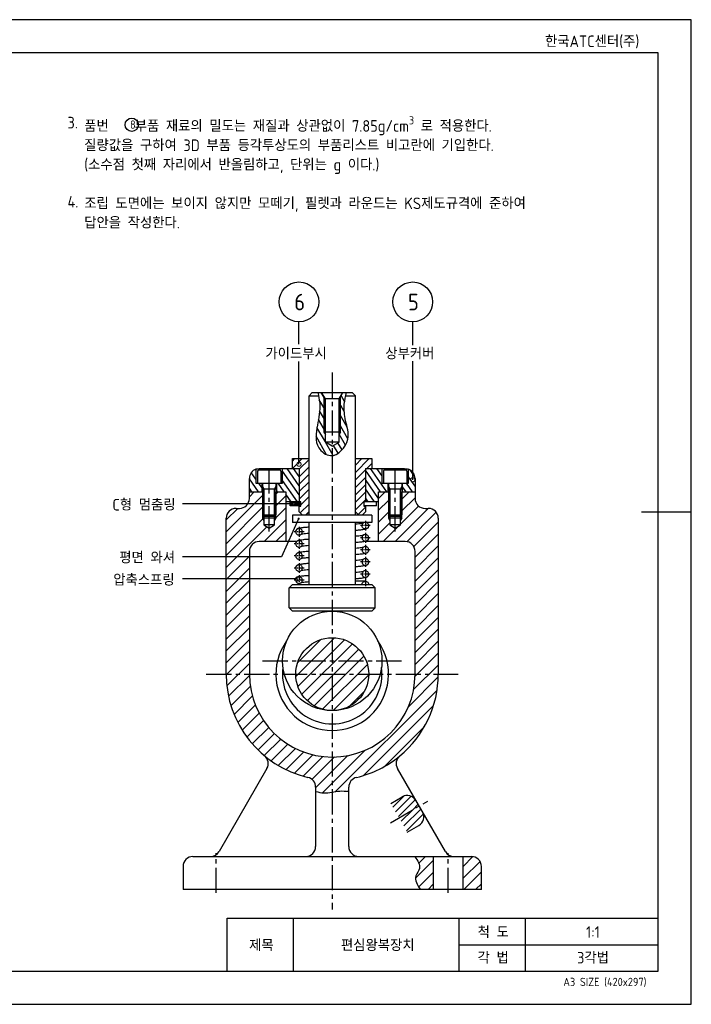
# Model space of a CAD drawing. Header units: millimetres. Extents: x 0 to 420, y 0 to 297.
# Tile 7 of 7: x 217 to 420, y 0 to 297. Entities that reach past the tile are written whole.
import ezdxf
from ezdxf.enums import TextEntityAlignment as Align

# ---------------------------------------------------------------- set-up
doc = ezdxf.new("R2010")
doc.units = ezdxf.units.MM
doc.header["$LTSCALE"] = 0.4
doc.linetypes.add('CENTER2', pattern=[28.575, 19.05, -3.175, 3.175, -3.175])
for name, color, linetype in [('가는선', 1, 'Continuous'), ('문자', 2, 'Continuous'), ('외형선', 3, 'Continuous'), ('윤곽선', 5, 'Continuous'), ('중심선', 1, 'CENTER2')]:
    doc.layers.add(name, color=color, linetype=linetype)
doc.styles.get("Standard").update_dxf_attribs({"font": 'isocp.shx', "bigfont": 'whgtxt.shx'})
doc.dimstyles.new('ISO-25', dxfattribs={"dimtxt": 2.5, "dimasz": 2.5, "dimexe": 1.25, "dimexo": 0.625, "dimtad": 1, "dimdec": 4, "dimtxsty": 'Standard', "dimcen": 2.5, "dimadec": 4, "dimazin": 2, "dimtfac": 1, "dimtdec": 4, "dimtmove": 0, "dimatfit": 3, "dimfxl": 0, "dimarcsym": 0})
pattern_1 = [(45, (0, -7.826), (-1.796051, 1.796051), [])]
pattern_2 = [(125, (0, -7.826), (-1.300404, -0.9105526), [])]

# ---------------------------------------------------------------- blocks, each defined once
blk = doc.blocks.new('_DotSmall')
at = {"color": 0, "linetype": 'ByBlock', "const_width": 0.5}
blk.add_lwpolyline([(-0.0625, 0, 1), (0.0625, 0, 1)], format="xyb", close=True, dxfattribs=at)
blk = doc.blocks.new('*U4')
at = {"layer": '가는선'}
h = blk.add_hatch(dxfattribs=at)
h.set_pattern_fill('ANSI31', color=256, scale=0.5, angle=75)
h.set_pattern_definition([(120, (193.9205, -7.826), (-1.374815, -0.79375), [])])
edge = h.paths.add_edge_path()
edge.add_spline(control_points=[(307.52, 183.59), (307.69, 182.78), (308.19, 179.83), (307.14, 174.72), (306.13, 168.32), (312.08, 163.84), (317.63, 170.04), (315.57, 175.78), (315.08, 180.23), (315.56, 182.72), (315.75, 183.59)], knot_values=[1.011728, 1.011728, 1.011728, 1.011728, 3.465906, 9.989186, 16.802735, 21.048379, 28.222935, 33.862955, 38.823376, 41.471101, 41.471101, 41.471101, 41.471101], degree=3, periodic=0)
edge.add_spline(control_points=[(315.75, 183.59), (315.82, 183.92), (315.9, 184.25), (315.98, 184.59)], knot_values=[41.471101, 41.471101, 41.471101, 41.471101, 42.491652, 42.491652, 42.491652, 42.491652], degree=3, periodic=0)
edge.add_line((315.98, 184.59), (314.88, 184.59))
edge.add_line((314.88, 184.59), (314.16, 183.34))
edge.add_line((314.16, 183.34), (314.16, 172.59))
edge.add_line((314.16, 172.59), (313.73, 171.84))
edge.add_line((313.73, 171.84), (313.73, 169.59))
edge.add_line((313.73, 169.59), (311.66, 168.35))
edge.add_line((311.66, 168.35), (309.59, 169.59))
edge.add_line((309.59, 169.59), (309.59, 171.84))
edge.add_line((309.59, 171.84), (309.16, 172.59))
edge.add_line((309.16, 172.59), (309.16, 183.34))
edge.add_line((309.16, 183.34), (308.44, 184.59))
edge.add_line((308.44, 184.59), (307.31, 184.59))
edge.add_spline(control_points=[(307.31, 184.59), (307.38, 184.25), (307.46, 183.92), (307.52, 183.59)], knot_values=[0, 0, 0, 0, 1.011728, 1.011728, 1.011728, 1.011728], degree=3, periodic=0)
h.paths.add_polyline_path([(314.16, 172.59), (313.73, 172.59), (313.73, 171.84)], flags=17)
h.paths.add_polyline_path([(314.16, 183.34), (313.73, 182.59), (313.73, 172.59), (314.16, 172.59)], flags=17)
h.paths.add_polyline_path([(309.59, 182.59), (309.16, 183.34), (309.16, 172.59), (309.59, 172.59)], flags=17)
h.paths.add_polyline_path([(309.59, 172.59), (309.16, 172.59), (309.59, 171.84)], flags=17)
h = blk.add_hatch(dxfattribs=at)
h.set_pattern_fill('ANSI31', color=256, scale=0.5)
h.set_pattern_definition([(45, (0, -7.826), (-1.122532, 1.122532), [])])
h.paths.add_polyline_path([(304.66, 164.59), (299.66, 164.59), (299.66, 161.59), (301.66, 161.59), (301.66, 151.59), (302.16, 151.59), (302.16, 150.24), (301.66, 150.24), (301.66, 148.59), (302.66, 147.59), (303.66, 147.59), (304.66, 148.59)])
h.paths.add_polyline_path([(321.66, 161.59), (323.66, 161.59), (323.66, 164.59), (318.66, 164.59), (318.66, 148.59), (319.66, 147.59), (320.66, 147.59), (321.66, 148.59), (321.66, 150.24), (321.16, 150.24), (321.16, 151.59), (321.66, 151.59)])
h = blk.add_hatch(dxfattribs=at)
h.set_pattern_fill('ANSI31', color=256, scale=0.5, angle=80)
h.set_pattern_definition(pattern_2)
h.paths.add_polyline_path([(301.66, 161.59), (296.66, 161.59), (296.66, 157.19), (294.91, 157.19), (294.91, 154.59), (297.66, 154.59), (297.66, 151.59), (298.66, 151.59), (301.66, 151.59)])
edge = h.paths.add_edge_path()
edge.add_line((290.41, 157.19), (288.66, 157.19))
edge.add_line((288.66, 157.19), (288.66, 161.42))
edge.add_arc((289.66, 158.59), 3, 109.4712, 180)
edge.add_line((286.66, 158.59), (286.66, 154.59))
edge.add_line((286.66, 154.59), (290.41, 154.59))
edge.add_line((290.41, 154.59), (290.41, 157.19))
h = blk.add_hatch(dxfattribs=at)
h.set_pattern_fill('ANSI31', color=256, scale=0.5, angle=80)
h.set_pattern_definition(pattern_2)
h.paths.add_polyline_path([(328.41, 157.19), (326.66, 157.19), (326.66, 161.59), (321.66, 161.59), (321.66, 151.59), (324.66, 151.59), (325.66, 151.59), (325.66, 154.59), (328.41, 154.59)])
edge = h.paths.add_edge_path()
edge.add_spline(control_points=[(334.66, 161.42), (334.66, 161.42), (334.66, 161.42), (334.63, 161.42), (334.5, 161.47), (334.09, 161.55), (333.81, 161.59), (333.48, 161.59)], knot_values=[-1.155766, -1.155766, -1.155766, -1.155766, -1.138899, -1.138899, -0.985241, -0.985241, -0.832048, -0.832048, -0.832048, -0.832048], degree=3, periodic=0)
edge.add_line((334.66, 161.42), (334.66, 157.19))
edge.add_line((334.66, 157.19), (332.91, 157.19))
edge.add_line((332.91, 157.19), (332.91, 154.59))
edge.add_line((332.91, 154.59), (336.66, 154.59))
edge.add_line((336.66, 154.59), (336.66, 158.59))
edge.add_arc((333.66, 158.59), 3, 360, 430.5236)
h = blk.add_hatch(dxfattribs=at)
h.set_pattern_fill('ANSI31', color=256, scale=0.8)
h.set_pattern_definition(pattern_1)
edge = h.paths.add_edge_path()
edge.add_spline(control_points=[(306.66, 64.16), (307.5, 64.02), (309.96, 63.44), (313.25, 64.55), (315.75, 64.31), (316.66, 64.16)], knot_values=[5.769334, 5.769334, 5.769334, 5.769334, 8.28037, 13.041276, 15.803984, 15.803984, 15.803984, 15.803984], degree=3, periodic=0)
edge.add_line((316.66, 64.16), (316.66, 65.51))
edge.add_arc((319.66, 65.51), 3, 103.213, 180, ccw=False)
edge.add_arc((311.66, 99.59), 32, 283.213, 309.5568)
edge.add_arc((311.66, 99.59), 32, 309.5568, 360)
edge.add_line((343.66, 99.59), (343.66, 146.59))
edge.add_arc((340.66, 146.59), 3, 0, 90)
edge.add_line((340.66, 149.59), (339.66, 149.59))
edge.add_arc((339.66, 152.59), 3, 180, 270, ccw=False)
edge.add_line((336.66, 152.59), (336.66, 154.59))
edge.add_line((336.66, 154.59), (332.66, 154.59))
edge.add_line((332.66, 154.59), (332.66, 147.62))
edge.add_line((332.66, 147.62), (332.66, 146.59))
edge.add_line((332.66, 146.59), (332.28, 145.93))
edge.add_line((332.28, 145.93), (332.28, 144.59))
edge.add_line((332.28, 144.59), (330.66, 143.65))
edge.add_line((330.66, 143.65), (329.04, 144.59))
edge.add_line((329.04, 144.59), (329.04, 145.93))
edge.add_line((329.04, 145.93), (328.66, 146.59))
edge.add_line((328.66, 146.59), (328.66, 154.59))
edge.add_line((328.66, 154.59), (325.66, 154.59))
edge.add_line((325.66, 154.59), (325.66, 139.59))
edge.add_line((325.66, 139.59), (333.66, 139.59))
edge.add_arc((333.66, 136.59), 3, 0, 90, ccw=False)
edge.add_line((336.66, 136.59), (336.66, 99.59))
edge.add_arc((311.66, 99.59), 25, 180, 360, ccw=False)
edge.add_line((286.66, 99.59), (286.66, 136.59))
edge.add_arc((289.66, 136.59), 3, 90, 180, ccw=False)
edge.add_line((289.66, 139.59), (297.66, 139.59))
edge.add_line((297.66, 139.59), (297.66, 154.59))
edge.add_line((297.66, 154.59), (294.66, 154.59))
edge.add_line((294.66, 154.59), (294.66, 147.62))
edge.add_line((294.66, 147.62), (294.66, 146.59))
edge.add_line((294.66, 146.59), (294.28, 145.93))
edge.add_line((294.28, 145.93), (294.28, 144.59))
edge.add_line((294.28, 144.59), (292.66, 143.65))
edge.add_line((292.66, 143.65), (291.04, 144.59))
edge.add_line((291.04, 144.59), (291.04, 145.93))
edge.add_line((291.04, 145.93), (290.66, 146.59))
edge.add_line((290.66, 146.59), (290.66, 154.59))
edge.add_line((290.66, 154.59), (286.66, 154.59))
edge.add_line((286.66, 154.59), (286.66, 152.59))
edge.add_arc((283.66, 152.59), 3, 270, 360, ccw=False)
edge.add_line((283.66, 149.59), (282.66, 149.59))
edge.add_arc((282.66, 146.59), 3, 90, 180)
edge.add_line((279.66, 146.59), (279.66, 99.59))
edge.add_arc((311.66, 99.59), 32, 180, 256.787)
edge.add_arc((303.66, 65.51), 3, 0, 76.787, ccw=False)
edge.add_line((306.66, 65.51), (306.66, 64.16))
h.paths.add_polyline_path([(291.04, 147.24), (290.66, 147.62), (290.66, 146.59), (291.04, 146.59)], flags=17)
h.paths.add_polyline_path([(291.04, 146.59), (290.66, 146.59), (291.04, 145.93)], flags=17)
h.paths.add_polyline_path([(294.66, 146.59), (294.28, 146.59), (294.28, 145.93)], flags=17)
h.paths.add_polyline_path([(294.66, 147.62), (294.28, 147.24), (294.28, 146.59), (294.66, 146.59)], flags=17)
h.paths.add_polyline_path([(329.04, 146.59), (328.66, 146.59), (329.04, 145.93)], flags=17)
h.paths.add_polyline_path([(329.04, 147.24), (328.66, 147.62), (328.66, 146.59), (329.04, 146.59)], flags=17)
h.paths.add_polyline_path([(332.66, 146.59), (332.28, 146.59), (332.28, 145.93)], flags=17)
h.paths.add_polyline_path([(332.66, 147.62), (332.28, 147.24), (332.28, 146.59), (332.66, 146.59)], flags=17)
h = blk.add_hatch(dxfattribs=at)
h.set_pattern_fill('ANSI31', color=256, scale=0.1)
h.paths.add_polyline_path([(302.16, 151.59), (298.96, 151.59), (298.96, 150.97), (299.87, 150.97, -1), (300.18, 150.97, -1), (299.87, 150.97), (298.96, 150.97), (298.96, 150.39), (302.16, 150.39)])
h = blk.add_hatch(dxfattribs=at)
h.set_pattern_fill('ANSI31', color=256, scale=0.8)
h.set_pattern_definition(pattern_1)
h.paths.add_polyline_path([(322.66, 99.59, 1), (300.66, 99.59, 1)])
h = blk.add_hatch(dxfattribs=at)
h.set_pattern_fill('ANSI31', color=256, scale=0.8)
h.set_pattern_definition(pattern_1)
edge = h.paths.add_edge_path()
edge.add_line((342.16, 44.59), (336.57, 44.59))
edge.add_spline(control_points=[(336.57, 44.59), (337.42, 43.36), (338.8, 41.38), (335.99, 38.23), (337.37, 36.02), (338.27, 34.59)], knot_values=[0, 0, 0, 0, 3.878891, 6.305982, 10.72053, 10.72053, 10.72053, 10.72053], degree=3, periodic=0)
edge.add_line((338.27, 34.59), (342.16, 34.59))
edge.add_line((342.16, 34.59), (342.16, 44.59))
h.paths.add_polyline_path([(356.66, 41.59, 0.414214), (353.66, 44.59), (351.16, 44.59), (351.16, 34.59), (356.66, 34.59)])
for p, q in [((301.64, 199.12), (301.64, 205.88)), ((335.95, 198.83), (335.95, 205.88)), ((301.64, 162.92), (301.64, 193.86)), ((335.95, 158.22), (335.95, 193.99)), ((300.02, 150.97), (266.51, 150.97)), ((301.23, 128.31), (266.51, 128.31))]:
    blk.add_line(p, q)
blk.add_circle((251.17, 265.32), 2)
at = {"layer": 'Defpoints'}
blk.add_lwpolyline([(0, 0), (420, 0), (420, 297), (0, 297)], close=True, dxfattribs=at)
at = {"layer": '가는선'}
for p, q in [((309.16, 183.34), (309.16, 172.59)), ((314.16, 172.59), (314.16, 183.34)), ((309.16, 172.59), (309.59, 171.84)), ((314.16, 172.59), (313.73, 171.84)), ((290.66, 156.16), (291.08, 155.44)), ((290.66, 154.59), (290.66, 146.59)), ((291.08, 155.44), (291.08, 147.2)), ((294.66, 156.16), (294.24, 155.44)), ((294.24, 147.2), (294.24, 155.44)), ((294.66, 146.59), (294.66, 154.59)), ((328.66, 156.16), (329.08, 155.44)), ((328.66, 154.59), (328.66, 146.59)), ((329.08, 155.44), (329.08, 147.2)), ((332.66, 156.16), (332.24, 155.44)), ((332.24, 147.2), (332.24, 155.44)), ((332.66, 146.59), (332.66, 154.59)), ((290.66, 146.59), (291.04, 145.93)), ((294.66, 146.59), (294.28, 145.93)), ((328.66, 146.59), (329.04, 145.93)), ((332.66, 146.59), (332.28, 145.93)), ((329.32, 60.62), (332.79, 62.62)), ((334.32, 51.96), (337.79, 53.96)), ((300, 10), (300, 26)), ((350, 10), (350, 26)), ((370, 10), (370, 26)), ((350, 17.99), (410, 17.99))]:
    blk.add_line(p, q, dxfattribs=at)
at = {"layer": '가는선', "linetype": 'Continuous'}
for p, q in [((329.98, 59.48), (333.38, 62.88)), ((330.8, 58.06), (335.51, 62.76)), ((331.62, 56.63), (336.74, 61.75)), ((335.85, 58.61), (337.57, 60.34)), ((332.45, 55.21), (335.85, 58.61)), ((333.27, 53.79), (338.39, 58.91)), ((334.09, 52.36), (339.16, 57.43)), ((338.33, 54.36), (338.49, 54.52))]:
    blk.add_line(p, q, dxfattribs=at)
at = {"layer": '가는선'}
for centre, start, end in [((334.29, 60.02), 30, 120), ((336.29, 56.56), 300, 30)]:
    blk.add_arc(centre, 3, start, end, dxfattribs=at)
for points in [[(307.31, 184.59), (307.88, 181.17), (307.19, 174.68), (307.6, 167.88), (311.13, 165.52), (316.35, 170.43), (315.72, 176.04), (315.31, 180.98), (315.98, 184.59)], [(336.57, 44.59), (337.97, 40.97), (336.91, 38.79), (338.27, 34.59)]]:
    blk.add_spline(points, degree=3, dxfattribs=at)
blk.add_open_spline([(306.66, 64.16), (307.5, 64.02), (309.96, 63.44), (313.25, 64.55), (315.75, 64.31), (316.66, 64.16)], degree=3, knots=[5.769334, 5.769334, 5.769334, 5.769334, 8.28037, 13.041276, 15.803984, 15.803984, 15.803984, 15.803984], dxfattribs=at)
at = {"layer": '외형선'}
for p, q in [((305.66, 184.59), (304.66, 183.59)), ((305.66, 184.59), (317.66, 184.59)), ((309.59, 182.59), (308.44, 184.59)), ((313.73, 182.59), (314.88, 184.59)), ((317.66, 184.59), (318.66, 183.59)), ((304.66, 147.59), (304.66, 183.59)), ((304.66, 183.59), (307.52, 183.59)), ((313.73, 182.59), (309.59, 182.59)), ((309.59, 169.59), (309.59, 182.59)), ((313.73, 169.59), (313.73, 182.59)), ((315.75, 183.59), (318.66, 183.59)), ((318.66, 147.59), (318.66, 183.59)), ((314.16, 172.59), (309.16, 172.59)), ((313.73, 169.59), (309.59, 169.59)), ((311.66, 168.35), (309.59, 169.59)), ((311.66, 168.35), (313.73, 169.59)), ((299.66, 164.59), (304.66, 164.59)), ((299.66, 161.59), (299.66, 164.59)), ((318.66, 164.59), (323.66, 164.59)), ((323.66, 164.59), (323.66, 161.59)), ((288.66, 161.42), (288.66, 157.19)), ((289.16, 160.79), (289.16, 157.19)), ((289.56, 161.19), (295.76, 161.19)), ((289.85, 161.59), (301.66, 161.59)), ((296.16, 160.79), (296.16, 157.19)), ((296.66, 157.19), (296.66, 161.59)), ((301.66, 161.59), (301.66, 151.59)), ((321.66, 161.59), (333.48, 161.59)), ((321.66, 161.59), (321.66, 151.59)), ((326.66, 161.59), (326.66, 157.19)), ((327.16, 160.79), (327.16, 157.19)), ((327.56, 161.19), (333.76, 161.19)), ((334.16, 160.79), (334.16, 157.19)), ((334.66, 157.19), (334.66, 161.42)), ((286.66, 152.59), (286.66, 158.59)), ((336.66, 158.59), (336.66, 152.59)), ((286.66, 154.59), (290.66, 154.59)), ((288.66, 157.19), (296.66, 157.19)), ((290.41, 157.19), (290.41, 154.59)), ((290.66, 157.19), (290.66, 147.62)), ((290.66, 155.44), (294.66, 155.44)), ((294.66, 157.19), (294.66, 147.62)), ((294.66, 154.59), (297.66, 154.59)), ((294.91, 154.59), (294.91, 157.19)), ((297.66, 154.59), (297.66, 139.59)), ((325.66, 154.59), (328.66, 154.59)), ((325.66, 139.59), (325.66, 154.59)), ((326.66, 157.19), (334.66, 157.19)), ((328.41, 157.19), (328.41, 154.59)), ((328.66, 157.19), (328.66, 147.62)), ((328.66, 155.44), (332.66, 155.44)), ((332.66, 157.19), (332.66, 147.62)), ((332.66, 154.59), (336.66, 154.59)), ((332.91, 154.59), (332.91, 157.19)), ((302.16, 151.59), (297.66, 151.59)), ((298.96, 150.39), (298.96, 151.59)), ((302.16, 150.24), (302.16, 151.59)), ((321.16, 151.59), (321.16, 150.24)), ((325.66, 151.59), (321.16, 151.59)), ((325.05, 150.39), (325.05, 151.59)), ((282.66, 149.59), (283.66, 149.59)), ((302.16, 150.39), (298.96, 150.39)), ((301.66, 150.24), (302.16, 150.24)), ((301.66, 148.59), (301.66, 150.24)), ((302.66, 147.59), (301.66, 148.59)), ((304.66, 148.59), (303.66, 147.59)), ((319.66, 147.59), (318.66, 148.59)), ((321.66, 148.59), (320.66, 147.59)), ((325.05, 150.39), (321.16, 150.39)), ((321.16, 150.24), (321.66, 150.24)), ((321.66, 150.24), (321.66, 148.59)), ((339.66, 149.59), (340.66, 149.59)), ((420, 148.5), (405, 148.5)), ((279.66, 99.59), (279.66, 146.59)), ((290.66, 147.62), (294.66, 147.62)), ((291.09, 147.19), (290.66, 147.62)), ((294.66, 146.59), (290.66, 146.59)), ((291.04, 147.24), (291.04, 144.59)), ((294.23, 147.19), (291.09, 147.19)), ((294.23, 147.19), (294.66, 147.62)), ((294.28, 144.59), (294.28, 147.24)), ((323.66, 147.59), (299.66, 147.59)), ((299.66, 147.59), (299.66, 145.29)), ((323.66, 147.59), (323.66, 145.29)), ((328.66, 147.62), (332.66, 147.62)), ((329.09, 147.19), (328.66, 147.62)), ((332.66, 146.59), (328.66, 146.59)), ((329.04, 147.24), (329.04, 144.59)), ((332.23, 147.19), (329.09, 147.19)), ((332.23, 147.19), (332.66, 147.62)), ((332.28, 144.59), (332.28, 147.24)), ((343.66, 146.59), (343.66, 99.59)), ((291.04, 144.59), (292.66, 143.65)), ((294.28, 144.59), (291.04, 144.59)), ((292.66, 143.65), (294.28, 144.59)), ((323.66, 145.29), (299.66, 145.29)), ((304.66, 126.59), (304.66, 145.29)), ((318.66, 126.59), (318.66, 145.29)), ((329.04, 144.59), (330.66, 143.65)), ((332.28, 144.59), (329.04, 144.59)), ((330.66, 143.65), (332.28, 144.59)), ((300.92, 139.59), (289.66, 139.59)), ((333.66, 139.59), (321.48, 139.59)), ((286.66, 136.59), (286.66, 99.59)), ((336.66, 99.59), (336.66, 136.59)), ((299.66, 126.59), (298.66, 125.59)), ((324.66, 125.59), (298.66, 125.59)), ((298.66, 119.59), (298.66, 125.59)), ((299.66, 126.59), (323.66, 126.59)), ((321.66, 127.59), (318.66, 127.59)), ((323.66, 126.59), (324.66, 125.59)), ((324.66, 119.59), (324.66, 125.59)), ((298.66, 119.59), (324.66, 119.59)), ((299.66, 118.59), (298.66, 119.59)), ((323.66, 118.59), (324.66, 119.59)), ((323.66, 118.59), (299.66, 118.59)), ((291.97, 71.1), (277.53, 46.09)), ((345.8, 46.09), (331.35, 71.1)), ((306.66, 65.51), (306.66, 47.59)), ((316.66, 47.59), (316.66, 65.51)), ((269.66, 44.59), (353.66, 44.59)), ((342.16, 44.59), (342.16, 34.59)), ((351.16, 34.59), (351.16, 44.59)), ((266.66, 41.59), (266.66, 34.59)), ((356.66, 34.59), (356.66, 41.59)), ((356.66, 34.59), (266.66, 34.59))]:
    blk.add_line(p, q, dxfattribs=at)
for centre, radius in [((301.64, 211.88), 6), ((335.95, 211.88), 6), ((311.66, 103.59), 15), ((311.66, 99.59), 11)]:
    blk.add_circle(centre, radius, dxfattribs=at)
for centre, radius, start, end in [((289.66, 158.59), 3, 109.4712, 180), ((289.56, 160.79), 0.4, 90, 180), ((295.76, 160.79), 0.4, 0, 90), ((327.56, 160.79), 0.4, 90, 180), ((333.76, 160.79), 0.4, 0, 90), ((333.66, 158.59), 3, 0, 70.5288), ((283.66, 152.59), 3, 270, 0), ((339.66, 152.59), 3, 180, 270), ((282.66, 146.59), 3, 90, 180), ((340.66, 146.59), 3, 0, 90), ((289.66, 136.59), 3, 90, 180), ((333.66, 136.59), 3, 0, 90), ((311.66, 99.59), 17, 143.9681, 36.0319), ((311.66, 99.59), 15, 172.3377, 7.6623), ((311.66, 99.59), 32, 180, 256.787), ((311.66, 99.59), 25, 180, 0), ((311.66, 99.59), 32, 309.5568, 0), ((289.37, 72.6), 3, 330, 50.4432), ((311.66, 99.59), 32, 283.213, 309.5568), ((333.95, 72.6), 3, 129.5568, 210), ((303.66, 65.51), 3, 0, 76.787), ((319.66, 65.51), 3, 103.213, 180), ((303.66, 47.59), 3, 270, 0), ((319.66, 47.59), 3, 180, 270), ((269.66, 41.59), 3, 90, 180), ((274.93, 47.59), 3, 270, 330), ((348.39, 47.59), 3, 210, 270), ((353.66, 41.59), 3, 0, 90)]:
    blk.add_arc(centre, radius, start, end, dxfattribs=at)
for points, knots in [([(288.66, 161.42), (288.66, 161.42), (288.73, 161.44), (289.02, 161.51), (289.27, 161.56), (289.67, 161.58), (289.76, 161.59), (289.85, 161.59)], [-0.8320481, -0.8320481, -0.8320481, -0.8320481, -0.7138715, -0.7138715, -0.5647299, -0.5647299, -0.5270756, -0.5270756, -0.5270756, -0.5270756]), ([(333.48, 161.59), (333.81, 161.59), (334.09, 161.55), (334.5, 161.47), (334.63, 161.42), (334.66, 161.42), (334.66, 161.42), (334.66, 161.42)], [-1.155766, -1.155766, -1.155766, -1.155766, -1.0025735, -1.0025735, -0.8489156, -0.8489156, -0.8320481, -0.8320481, -0.8320481, -0.8320481]), ([(300.66, 142.55), (300.66, 142.56), (300.66, 142.58), (300.66, 142.63), (300.67, 142.66), (300.69, 142.81), (300.73, 142.92), (300.83, 143.12), (300.9, 143.21), (301.03, 143.35), (301.1, 143.41), (301.24, 143.49), (301.31, 143.53), (301.48, 143.6), (301.58, 143.63), (301.99, 143.73), (302.36, 143.79), (303.22, 143.89), (303.65, 143.93), (304.31, 143.99), (304.48, 144), (304.66, 144.01)], [0, 0, 0, 0, 0.0043458, 0.0043458, 0.0173965, 0.0173965, 0.0569143, 0.0569143, 0.0995714, 0.0995714, 0.1424754, 0.1424754, 0.1945249, 0.1945249, 0.2911574, 0.2911574, 0.5818943, 0.5818943, 0.7985764, 0.7985764, 0.8733184, 0.8733184, 0.8733184, 0.8733184]), ([(300.66, 142.55), (300.66, 142.56), (300.66, 142.57), (300.67, 142.71), (300.7, 142.84), (300.8, 143.08), (300.88, 143.19), (301.07, 143.37), (301.18, 143.44), (301.42, 143.53), (301.55, 143.55), (301.81, 143.55), (301.94, 143.52), (302.18, 143.42), (302.29, 143.34), (302.47, 143.16), (302.54, 143.05), (302.64, 142.8), (302.66, 142.67), (302.66, 142.41), (302.63, 142.29), (302.53, 142.05), (302.46, 141.94), (302.37, 141.84), (302.32, 141.79), (302.26, 141.75), (302.13, 141.67), (302.07, 141.63), (301.88, 141.57), (301.75, 141.55), (301.49, 141.56), (301.36, 141.59), (301.12, 141.7), (301.02, 141.78), (300.84, 141.97), (300.77, 142.08), (300.68, 142.31), (300.66, 142.43), (300.66, 142.55)], [-0.3939277, -0.3939277, -0.3939277, -0.3939277, -0.3906445, -0.3906445, -0.35158, -0.35158, -0.3125156, -0.3125156, -0.2734511, -0.2734511, -0.2343867, -0.2343867, -0.1953222, -0.1953222, -0.1562578, -0.1562578, -0.1171933, -0.1171933, -0.0781289, -0.0781289, -0.0390644, -0.0390644, 0, 0, 0, 0.022118, 0.022118, 0.0442359, 0.0442359, 0.0833004, 0.0833004, 0.1223648, 0.1223648, 0.1614293, 0.1614293, 0.2004937, 0.2004937, 0.2362749, 0.2362749, 0.2362749, 0.2362749]), ([(318.66, 144.92), (318.68, 144.92), (318.69, 144.92), (319.43, 144.98), (320.05, 145.04), (320.7, 145.13), (320.88, 145.15), (321.03, 145.18), (321.06, 145.19), (321.09, 145.19)], [2.4200017, 2.4200017, 2.4200017, 2.4200017, 2.4262593, 2.4262593, 2.740365, 2.740365, 2.8891447, 2.8891447, 2.9282975, 2.9282975, 2.9282975, 2.9282975]), ([(322.66, 144.38), (322.66, 144.36), (322.66, 144.35), (322.66, 144.3), (322.66, 144.26), (322.63, 144.11), (322.6, 144), (322.5, 143.8), (322.43, 143.71), (322.29, 143.57), (322.22, 143.52), (322.08, 143.43), (322.01, 143.4), (321.84, 143.33), (321.74, 143.3), (321.33, 143.2), (320.96, 143.14), (320.1, 143.04), (319.67, 143), (319.02, 142.94), (318.84, 142.93), (318.66, 142.91)], [0, 0, 0, 0, 0.0043458, 0.0043458, 0.0173965, 0.0173965, 0.0569143, 0.0569143, 0.0995714, 0.0995714, 0.1424754, 0.1424754, 0.1945249, 0.1945249, 0.2911574, 0.2911574, 0.5818943, 0.5818943, 0.7985764, 0.7985764, 0.8733184, 0.8733184, 0.8733184, 0.8733184]), ([(322.66, 144.38), (322.66, 144.37), (322.66, 144.37), (322.66, 144.24), (322.63, 144.11), (322.53, 143.87), (322.46, 143.76), (322.37, 143.67), (322.32, 143.62), (322.26, 143.57), (322.13, 143.49), (322.07, 143.46), (321.88, 143.39), (321.75, 143.37), (321.49, 143.38), (321.36, 143.41), (321.12, 143.52), (321.02, 143.6), (320.84, 143.79), (320.77, 143.9), (320.68, 144.15), (320.66, 144.28), (320.67, 144.54), (320.7, 144.67), (320.8, 144.9), (320.88, 145.01), (321.06, 145.18), (321.15, 145.24), (321.25, 145.29)], [-0.0787851, -0.0787851, -0.0787851, -0.0787851, -0.0781289, -0.0781289, -0.0390644, -0.0390644, 0, 0, 0, 0.022118, 0.022118, 0.0442359, 0.0442359, 0.0833004, 0.0833004, 0.1223648, 0.1223648, 0.1614293, 0.1614293, 0.2004937, 0.2004937, 0.2395582, 0.2395582, 0.2786226, 0.2786226, 0.317687, 0.317687, 0.3515001, 0.3515001, 0.3515001, 0.3515001]), ([(322.07, 145.29), (322.19, 145.24), (322.29, 145.16), (322.47, 144.98), (322.54, 144.87), (322.64, 144.63), (322.66, 144.5), (322.66, 144.38)], [-0.1940134, -0.1940134, -0.1940134, -0.1940134, -0.1562578, -0.1562578, -0.1171933, -0.1171933, -0.0787851, -0.0787851, -0.0787851, -0.0787851]), ([(300.66, 138.9), (300.66, 138.92), (300.66, 138.93), (300.66, 138.98), (300.67, 139.02), (300.69, 139.17), (300.73, 139.28), (300.83, 139.48), (300.9, 139.57), (301.03, 139.71), (301.1, 139.76), (301.24, 139.85), (301.31, 139.88), (301.48, 139.95), (301.58, 139.98), (301.99, 140.08), (302.36, 140.14), (303.22, 140.24), (303.65, 140.28), (304.31, 140.34), (304.48, 140.35), (304.66, 140.37)], [0, 0, 0, 0, 0.0043458, 0.0043458, 0.0173965, 0.0173965, 0.0569143, 0.0569143, 0.0995714, 0.0995714, 0.1424754, 0.1424754, 0.1945249, 0.1945249, 0.2911574, 0.2911574, 0.5818943, 0.5818943, 0.7985764, 0.7985764, 0.8733184, 0.8733184, 0.8733184, 0.8733184]), ([(300.66, 138.9), (300.66, 138.91), (300.66, 138.92), (300.67, 139.07), (300.7, 139.19), (300.8, 139.43), (300.88, 139.54), (301.07, 139.72), (301.18, 139.79), (301.42, 139.88), (301.55, 139.9), (301.81, 139.9), (301.94, 139.87), (302.18, 139.77), (302.29, 139.69), (302.47, 139.51), (302.54, 139.4), (302.64, 139.16), (302.66, 139.03), (302.66, 138.77), (302.63, 138.64), (302.53, 138.4), (302.46, 138.29), (302.37, 138.2), (302.32, 138.14), (302.26, 138.1), (302.13, 138.02), (302.07, 137.99), (301.88, 137.92), (301.75, 137.9), (301.49, 137.91), (301.36, 137.94), (301.12, 138.05), (301.02, 138.13), (300.84, 138.32), (300.77, 138.43), (300.68, 138.67), (300.66, 138.78), (300.66, 138.9)], [-0.3939277, -0.3939277, -0.3939277, -0.3939277, -0.3906445, -0.3906445, -0.35158, -0.35158, -0.3125156, -0.3125156, -0.2734511, -0.2734511, -0.2343867, -0.2343867, -0.1953222, -0.1953222, -0.1562578, -0.1562578, -0.1171933, -0.1171933, -0.0781289, -0.0781289, -0.0390644, -0.0390644, 0, 0, 0, 0.022118, 0.022118, 0.0442359, 0.0442359, 0.0833004, 0.0833004, 0.1223648, 0.1223648, 0.1614293, 0.1614293, 0.2004937, 0.2004937, 0.2362749, 0.2362749, 0.2362749, 0.2362749]), ([(304.66, 142.01), (304.65, 142.01), (304.63, 142.01), (303.89, 141.95), (303.27, 141.89), (302.62, 141.8), (302.45, 141.77), (302.29, 141.74), (302.26, 141.74), (302.23, 141.73)], [2.4200017, 2.4200017, 2.4200017, 2.4200017, 2.4262593, 2.4262593, 2.740365, 2.740365, 2.8891447, 2.8891447, 2.9282975, 2.9282975, 2.9282975, 2.9282975]), ([(318.66, 141.27), (318.68, 141.27), (318.69, 141.27), (319.43, 141.33), (320.05, 141.39), (320.7, 141.48), (320.88, 141.5), (321.03, 141.53), (321.06, 141.54), (321.09, 141.55)], [2.4200017, 2.4200017, 2.4200017, 2.4200017, 2.4262593, 2.4262593, 2.740365, 2.740365, 2.8891447, 2.8891447, 2.9282975, 2.9282975, 2.9282975, 2.9282975]), ([(322.66, 140.73), (322.66, 140.71), (322.66, 140.7), (322.66, 140.65), (322.66, 140.61), (322.63, 140.46), (322.6, 140.35), (322.5, 140.15), (322.43, 140.06), (322.29, 139.92), (322.22, 139.87), (322.08, 139.78), (322.01, 139.75), (321.84, 139.68), (321.74, 139.65), (321.33, 139.55), (320.96, 139.49), (320.1, 139.39), (319.67, 139.35), (319.02, 139.29), (318.84, 139.28), (318.66, 139.26)], [0, 0, 0, 0, 0.0043458, 0.0043458, 0.0173965, 0.0173965, 0.0569143, 0.0569143, 0.0995714, 0.0995714, 0.1424754, 0.1424754, 0.1945249, 0.1945249, 0.2911574, 0.2911574, 0.5818943, 0.5818943, 0.7985764, 0.7985764, 0.8733184, 0.8733184, 0.8733184, 0.8733184]), ([(322.66, 140.73), (322.66, 140.66), (322.66, 140.6), (322.62, 140.4), (322.57, 140.28), (322.42, 140.07), (322.33, 139.97), (322.11, 139.83), (321.99, 139.77), (321.74, 139.72), (321.61, 139.72), (321.35, 139.77), (321.23, 139.82), (321.01, 139.96), (320.92, 140.05), (320.77, 140.26), (320.71, 140.38), (320.69, 140.51), (320.67, 140.58), (320.66, 140.65), (320.66, 140.8), (320.67, 140.88), (320.71, 141.07), (320.77, 141.19), (320.92, 141.41), (321.01, 141.5), (321.23, 141.64), (321.35, 141.69), (321.61, 141.73), (321.74, 141.73), (322, 141.68), (322.12, 141.63), (322.33, 141.48), (322.42, 141.39), (322.57, 141.17), (322.62, 141.05), (322.66, 140.86), (322.66, 140.79), (322.66, 140.73)], [-0.2931357, -0.2931357, -0.2931357, -0.2931357, -0.2734511, -0.2734511, -0.2343867, -0.2343867, -0.1953222, -0.1953222, -0.1562578, -0.1562578, -0.1171933, -0.1171933, -0.0781289, -0.0781289, -0.0390644, -0.0390644, 0, 0, 0, 0.022118, 0.022118, 0.0442359, 0.0442359, 0.0833004, 0.0833004, 0.1223648, 0.1223648, 0.1614293, 0.1614293, 0.2004937, 0.2004937, 0.2395582, 0.2395582, 0.2786226, 0.2786226, 0.317687, 0.317687, 0.3370669, 0.3370669, 0.3370669, 0.3370669]), ([(300.66, 135.25), (300.66, 135.27), (300.66, 135.28), (300.66, 135.33), (300.67, 135.37), (300.69, 135.52), (300.73, 135.63), (300.83, 135.83), (300.9, 135.92), (301.03, 136.06), (301.1, 136.11), (301.24, 136.2), (301.31, 136.23), (301.48, 136.3), (301.58, 136.33), (301.99, 136.43), (302.36, 136.49), (303.22, 136.59), (303.65, 136.63), (304.31, 136.69), (304.48, 136.7), (304.66, 136.72)], [0, 0, 0, 0, 0.0043458, 0.0043458, 0.0173965, 0.0173965, 0.0569143, 0.0569143, 0.0995714, 0.0995714, 0.1424754, 0.1424754, 0.1945249, 0.1945249, 0.2911574, 0.2911574, 0.5818943, 0.5818943, 0.7985764, 0.7985764, 0.8733184, 0.8733184, 0.8733184, 0.8733184]), ([(304.66, 138.36), (304.65, 138.36), (304.63, 138.36), (303.89, 138.3), (303.27, 138.24), (302.62, 138.15), (302.45, 138.13), (302.29, 138.1), (302.26, 138.09), (302.23, 138.08)], [2.4200017, 2.4200017, 2.4200017, 2.4200017, 2.4262593, 2.4262593, 2.740365, 2.740365, 2.8891447, 2.8891447, 2.9282975, 2.9282975, 2.9282975, 2.9282975]), ([(318.66, 137.62), (318.68, 137.62), (318.69, 137.62), (319.43, 137.68), (320.05, 137.74), (320.7, 137.83), (320.88, 137.86), (321.03, 137.89), (321.06, 137.89), (321.09, 137.9)], [2.4200017, 2.4200017, 2.4200017, 2.4200017, 2.4262593, 2.4262593, 2.740365, 2.740365, 2.8891447, 2.8891447, 2.9282975, 2.9282975, 2.9282975, 2.9282975]), ([(322.66, 137.08), (322.66, 136.95), (322.64, 136.82), (322.55, 136.59), (322.49, 136.5), (322.35, 136.33), (322.28, 136.27), (322.14, 136.17), (322.08, 136.14), (321.93, 136.06), (321.85, 136.03), (321.54, 135.94), (321.3, 135.9), (320.65, 135.8), (320.23, 135.76), (319.41, 135.68), (319.05, 135.65), (318.66, 135.61)], [0, 0, 0, 0, 0.0440229, 0.0440229, 0.0863404, 0.0863404, 0.128843, 0.128843, 0.1761265, 0.1761265, 0.2515343, 0.2515343, 0.4706772, 0.4706772, 0.7127039, 0.7127039, 0.8728928, 0.8728928, 0.8728928, 0.8728928]), ([(322.66, 137.08), (322.66, 137.08), (322.66, 137.07), (322.66, 136.94), (322.63, 136.81), (322.53, 136.57), (322.46, 136.46), (322.37, 136.37), (322.32, 136.32), (322.26, 136.27), (322.13, 136.19), (322.07, 136.16), (321.88, 136.09), (321.75, 136.07), (321.49, 136.09), (321.36, 136.12), (321.12, 136.23), (321.02, 136.3), (320.84, 136.49), (320.77, 136.61), (320.68, 136.85), (320.66, 136.98), (320.67, 137.24), (320.7, 137.37), (320.8, 137.61), (320.88, 137.71), (321.07, 137.89), (321.18, 137.96), (321.42, 138.06), (321.55, 138.08), (321.81, 138.08), (321.94, 138.05), (322.18, 137.94), (322.29, 137.87), (322.47, 137.68), (322.54, 137.57), (322.64, 137.33), (322.66, 137.21), (322.66, 137.08)], [-0.0787851, -0.0787851, -0.0787851, -0.0787851, -0.0781289, -0.0781289, -0.0390644, -0.0390644, 0, 0, 0, 0.022118, 0.022118, 0.0442359, 0.0442359, 0.0833004, 0.0833004, 0.1223648, 0.1223648, 0.1614293, 0.1614293, 0.2004937, 0.2004937, 0.2395582, 0.2395582, 0.2786226, 0.2786226, 0.317687, 0.317687, 0.3567515, 0.3567515, 0.3958159, 0.3958159, 0.4348804, 0.4348804, 0.4739448, 0.4739448, 0.5130093, 0.5130093, 0.5514175, 0.5514175, 0.5514175, 0.5514175]), ([(300.66, 135.25), (300.66, 135.27), (300.66, 135.28), (300.67, 135.43), (300.7, 135.56), (300.81, 135.79), (300.89, 135.9), (301.08, 136.08), (301.19, 136.15), (301.43, 136.24), (301.56, 136.26), (301.82, 136.25), (301.95, 136.22), (302.19, 136.11), (302.3, 136.04), (302.48, 135.85), (302.55, 135.74), (302.64, 135.49), (302.66, 135.36), (302.66, 135.1), (302.63, 134.98), (302.53, 134.74), (302.45, 134.63), (302.27, 134.45), (302.16, 134.37), (301.91, 134.28), (301.79, 134.25), (301.52, 134.25), (301.4, 134.28), (301.16, 134.38), (301.05, 134.45), (300.95, 134.55), (300.9, 134.6), (300.86, 134.66), (300.78, 134.78), (300.74, 134.85), (300.68, 135.03), (300.66, 135.14), (300.66, 135.25)], [-0.5515, -0.5515, -0.5515, -0.5515, -0.5469023, -0.5469023, -0.5078378, -0.5078378, -0.4687734, -0.4687734, -0.4297089, -0.4297089, -0.3906445, -0.3906445, -0.35158, -0.35158, -0.3125156, -0.3125156, -0.2734511, -0.2734511, -0.2343867, -0.2343867, -0.1953222, -0.1953222, -0.1562578, -0.1562578, -0.1171933, -0.1171933, -0.0781289, -0.0781289, -0.0390644, -0.0390644, 0, 0, 0, 0.022118, 0.022118, 0.0442359, 0.0442359, 0.0787026, 0.0787026, 0.0787026, 0.0787026]), ([(304.66, 134.71), (304.07, 134.67), (303.55, 134.62), (302.89, 134.54), (302.68, 134.51), (302.4, 134.47), (302.3, 134.45), (302.24, 134.43)], [2.4199003, 2.4199003, 2.4199003, 2.4199003, 2.6725627, 2.6725627, 2.823798, 2.823798, 2.9281522, 2.9281522, 2.9281522, 2.9281522]), ([(318.66, 133.97), (318.68, 133.97), (318.69, 133.97), (319.43, 134.03), (320.05, 134.09), (320.7, 134.18), (320.88, 134.21), (321.03, 134.24), (321.06, 134.24), (321.09, 134.25)], [2.4200017, 2.4200017, 2.4200017, 2.4200017, 2.4262593, 2.4262593, 2.740365, 2.740365, 2.8891447, 2.8891447, 2.9282975, 2.9282975, 2.9282975, 2.9282975]), ([(322.66, 133.43), (322.66, 133.42), (322.66, 133.42), (322.66, 133.28), (322.63, 133.15), (322.53, 132.91), (322.45, 132.8), (322.27, 132.62), (322.16, 132.55), (321.91, 132.45), (321.79, 132.43), (321.52, 132.43), (321.4, 132.46), (321.16, 132.56), (321.05, 132.63), (320.95, 132.72), (320.9, 132.77), (320.86, 132.83), (320.78, 132.96), (320.74, 133.02), (320.68, 133.22), (320.66, 133.35), (320.67, 133.61), (320.7, 133.73), (320.81, 133.97), (320.89, 134.08), (321.08, 134.25), (321.19, 134.32), (321.43, 134.41), (321.56, 134.43), (321.82, 134.42), (321.95, 134.39), (322.19, 134.29), (322.3, 134.21), (322.48, 134.02), (322.55, 133.91), (322.64, 133.68), (322.66, 133.55), (322.66, 133.43)], [-0.236356, -0.236356, -0.236356, -0.236356, -0.2343867, -0.2343867, -0.1953222, -0.1953222, -0.1562578, -0.1562578, -0.1171933, -0.1171933, -0.0781289, -0.0781289, -0.0390644, -0.0390644, 0, 0, 0, 0.022118, 0.022118, 0.0442359, 0.0442359, 0.0833004, 0.0833004, 0.1223648, 0.1223648, 0.1614293, 0.1614293, 0.2004937, 0.2004937, 0.2395582, 0.2395582, 0.2786226, 0.2786226, 0.317687, 0.317687, 0.3567515, 0.3567515, 0.3938466, 0.3938466, 0.3938466, 0.3938466]), ([(300.66, 131.6), (300.66, 131.62), (300.66, 131.63), (300.66, 131.68), (300.67, 131.72), (300.69, 131.87), (300.73, 131.98), (300.83, 132.18), (300.9, 132.27), (301.03, 132.41), (301.1, 132.46), (301.24, 132.55), (301.31, 132.58), (301.48, 132.65), (301.58, 132.68), (301.99, 132.78), (302.36, 132.84), (303.22, 132.94), (303.65, 132.98), (304.31, 133.04), (304.48, 133.05), (304.66, 133.07)], [0, 0, 0, 0, 0.0043458, 0.0043458, 0.0173965, 0.0173965, 0.0569143, 0.0569143, 0.0995714, 0.0995714, 0.1424754, 0.1424754, 0.1945249, 0.1945249, 0.2911574, 0.2911574, 0.5818943, 0.5818943, 0.7985764, 0.7985764, 0.8733184, 0.8733184, 0.8733184, 0.8733184]), ([(300.66, 131.6), (300.66, 131.69), (300.67, 131.77), (300.72, 131.97), (300.78, 132.09), (300.93, 132.3), (301.03, 132.39), (301.25, 132.53), (301.38, 132.57), (301.63, 132.61), (301.77, 132.61), (302.02, 132.55), (302.14, 132.49), (302.35, 132.34), (302.44, 132.25), (302.58, 132.03), (302.63, 131.9), (302.67, 131.65), (302.67, 131.51), (302.64, 131.39), (302.62, 131.32), (302.6, 131.25), (302.53, 131.11), (302.5, 131.05), (302.37, 130.89), (302.27, 130.8), (302.05, 130.67), (301.92, 130.63), (301.66, 130.6), (301.53, 130.6), (301.28, 130.67), (301.16, 130.73), (300.95, 130.89), (300.87, 130.98), (300.73, 131.21), (300.69, 131.33), (300.67, 131.51), (300.66, 131.56), (300.66, 131.6)], [-0.3371688, -0.3371688, -0.3371688, -0.3371688, -0.3125156, -0.3125156, -0.2734511, -0.2734511, -0.2343867, -0.2343867, -0.1953222, -0.1953222, -0.1562578, -0.1562578, -0.1171933, -0.1171933, -0.0781289, -0.0781289, -0.0390644, -0.0390644, 0, 0, 0, 0.022118, 0.022118, 0.0442359, 0.0442359, 0.0833004, 0.0833004, 0.1223648, 0.1223648, 0.1614293, 0.1614293, 0.2004937, 0.2004937, 0.2395582, 0.2395582, 0.2786226, 0.2786226, 0.2930338, 0.2930338, 0.2930338, 0.2930338]), ([(304.66, 131.07), (304.65, 131.06), (304.63, 131.06), (303.89, 131), (303.27, 130.94), (302.62, 130.85), (302.45, 130.83), (302.29, 130.8), (302.26, 130.79), (302.23, 130.79)], [2.4200017, 2.4200017, 2.4200017, 2.4200017, 2.4262593, 2.4262593, 2.740365, 2.740365, 2.8891447, 2.8891447, 2.9282975, 2.9282975, 2.9282975, 2.9282975]), ([(322.66, 133.43), (322.66, 133.42), (322.66, 133.4), (322.66, 133.35), (322.66, 133.32), (322.63, 133.17), (322.6, 133.06), (322.5, 132.86), (322.43, 132.77), (322.29, 132.63), (322.22, 132.57), (322.08, 132.49), (322.01, 132.45), (321.84, 132.38), (321.74, 132.35), (321.33, 132.25), (320.96, 132.2), (320.1, 132.09), (319.67, 132.05), (319.02, 131.99), (318.84, 131.98), (318.66, 131.97)], [0, 0, 0, 0, 0.0043458, 0.0043458, 0.0173965, 0.0173965, 0.0569143, 0.0569143, 0.0995714, 0.0995714, 0.1424754, 0.1424754, 0.1945249, 0.1945249, 0.2911574, 0.2911574, 0.5818943, 0.5818943, 0.7985764, 0.7985764, 0.8733184, 0.8733184, 0.8733184, 0.8733184]), ([(322.66, 129.78), (322.66, 129.77), (322.66, 129.77), (322.66, 129.63), (322.63, 129.5), (322.53, 129.26), (322.45, 129.15), (322.27, 128.97), (322.16, 128.9), (321.91, 128.8), (321.79, 128.78), (321.52, 128.78), (321.4, 128.81), (321.16, 128.91), (321.05, 128.98), (320.95, 129.07), (320.9, 129.13), (320.86, 129.18), (320.78, 129.31), (320.74, 129.37), (320.68, 129.57), (320.66, 129.7), (320.67, 129.96), (320.7, 130.08), (320.81, 130.32), (320.89, 130.43), (321.08, 130.6), (321.19, 130.67), (321.43, 130.76), (321.56, 130.78), (321.82, 130.78), (321.95, 130.75), (322.19, 130.64), (322.3, 130.56), (322.48, 130.37), (322.55, 130.26), (322.64, 130.03), (322.66, 129.9), (322.66, 129.78)], [-0.236356, -0.236356, -0.236356, -0.236356, -0.2343867, -0.2343867, -0.1953222, -0.1953222, -0.1562578, -0.1562578, -0.1171933, -0.1171933, -0.0781289, -0.0781289, -0.0390644, -0.0390644, 0, 0, 0, 0.022118, 0.022118, 0.0442359, 0.0442359, 0.0833004, 0.0833004, 0.1223648, 0.1223648, 0.1614293, 0.1614293, 0.2004937, 0.2004937, 0.2395582, 0.2395582, 0.2786226, 0.2786226, 0.317687, 0.317687, 0.3567515, 0.3567515, 0.3938466, 0.3938466, 0.3938466, 0.3938466]), ([(300.66, 127.96), (300.66, 127.97), (300.66, 127.98), (300.66, 128.03), (300.67, 128.07), (300.69, 128.22), (300.73, 128.33), (300.83, 128.53), (300.9, 128.62), (301.03, 128.76), (301.1, 128.81), (301.24, 128.9), (301.31, 128.93), (301.48, 129), (301.58, 129.03), (301.99, 129.14), (302.36, 129.19), (303.22, 129.29), (303.65, 129.33), (304.31, 129.39), (304.48, 129.4), (304.66, 129.42)], [0, 0, 0, 0, 0.0043458, 0.0043458, 0.0173965, 0.0173965, 0.0569143, 0.0569143, 0.0995714, 0.0995714, 0.1424754, 0.1424754, 0.1945249, 0.1945249, 0.2911574, 0.2911574, 0.5818943, 0.5818943, 0.7985764, 0.7985764, 0.8733184, 0.8733184, 0.8733184, 0.8733184]), ([(300.66, 127.96), (300.66, 127.97), (300.66, 127.99), (300.67, 128.13), (300.7, 128.26), (300.81, 128.5), (300.89, 128.6), (301.08, 128.78), (301.19, 128.85), (301.43, 128.94), (301.56, 128.96), (301.82, 128.95), (301.95, 128.92), (302.19, 128.81), (302.3, 128.74), (302.48, 128.55), (302.55, 128.44), (302.64, 128.2), (302.66, 128.07), (302.66, 127.81), (302.63, 127.68), (302.53, 127.44), (302.45, 127.33), (302.27, 127.15), (302.16, 127.08), (301.91, 126.98), (301.79, 126.96), (301.52, 126.96), (301.4, 126.98), (301.16, 127.08), (301.05, 127.16), (300.95, 127.25), (300.9, 127.3), (300.86, 127.36), (300.78, 127.48), (300.74, 127.55), (300.68, 127.73), (300.66, 127.84), (300.66, 127.96)], [-0.5515, -0.5515, -0.5515, -0.5515, -0.5469023, -0.5469023, -0.5078378, -0.5078378, -0.4687734, -0.4687734, -0.4297089, -0.4297089, -0.3906445, -0.3906445, -0.35158, -0.35158, -0.3125156, -0.3125156, -0.2734511, -0.2734511, -0.2343867, -0.2343867, -0.1953222, -0.1953222, -0.1562578, -0.1562578, -0.1171933, -0.1171933, -0.0781289, -0.0781289, -0.0390644, -0.0390644, 0, 0, 0, 0.022118, 0.022118, 0.0442359, 0.0442359, 0.0787026, 0.0787026, 0.0787026, 0.0787026]), ([(318.66, 130.32), (318.68, 130.32), (318.69, 130.32), (319.43, 130.38), (320.05, 130.45), (320.7, 130.53), (320.88, 130.56), (321.03, 130.59), (321.06, 130.59), (321.09, 130.6)], [2.4200017, 2.4200017, 2.4200017, 2.4200017, 2.4262593, 2.4262593, 2.740365, 2.740365, 2.8891447, 2.8891447, 2.9282975, 2.9282975, 2.9282975, 2.9282975]), ([(322.66, 129.78), (322.66, 129.65), (322.64, 129.52), (322.55, 129.3), (322.49, 129.2), (322.35, 129.04), (322.28, 128.97), (322.14, 128.87), (322.08, 128.84), (321.93, 128.76), (321.85, 128.74), (321.54, 128.64), (321.3, 128.6), (320.65, 128.51), (320.23, 128.46), (319.41, 128.38), (319.05, 128.35), (318.66, 128.32)], [0, 0, 0, 0, 0.0440229, 0.0440229, 0.0863404, 0.0863404, 0.128843, 0.128843, 0.1761265, 0.1761265, 0.2515343, 0.2515343, 0.4706772, 0.4706772, 0.7127039, 0.7127039, 0.8728928, 0.8728928, 0.8728928, 0.8728928]), ([(304.66, 127.42), (304.07, 127.37), (303.55, 127.32), (302.89, 127.24), (302.68, 127.21), (302.4, 127.17), (302.3, 127.15), (302.24, 127.14)], [2.4199003, 2.4199003, 2.4199003, 2.4199003, 2.6725627, 2.6725627, 2.823798, 2.823798, 2.9281522, 2.9281522, 2.9281522, 2.9281522]), ([(320.66, 126.59), (320.66, 126.6), (320.66, 126.61), (320.67, 126.74), (320.69, 126.87), (320.8, 127.11), (320.87, 127.22), (321.06, 127.4), (321.17, 127.47), (321.42, 127.57), (321.54, 127.59), (321.8, 127.59), (321.93, 127.56), (322.17, 127.46), (322.28, 127.38), (322.46, 127.2), (322.54, 127.09), (322.64, 126.85), (322.66, 126.72), (322.66, 126.59)], [-0.3151418, -0.3151418, -0.3151418, -0.3151418, -0.3125156, -0.3125156, -0.2734511, -0.2734511, -0.2343867, -0.2343867, -0.1953222, -0.1953222, -0.1562578, -0.1562578, -0.1171933, -0.1171933, -0.0781289, -0.0781289, -0.0390644, -0.0390644, 0, 0, 0, 0])]:
    blk.add_open_spline(points, degree=3, knots=knots, dxfattribs=at)
at = {"layer": '윤곽선'}
for p, q in [((280, 26), (410, 26)), ((280, 10), (280, 26))]:
    blk.add_line(p, q, dxfattribs=at)
blk.add_lwpolyline([(10, 10), (410, 10), (410, 287), (10, 287)], close=True, dxfattribs=at)
at = {"layer": '중심선'}
for p, q in [((311.66, 190.59), (311.66, 28.59)), ((292.66, 142.65), (292.66, 162.59)), ((330.66, 142.65), (330.66, 162.59)), ((290.66, 103.59), (332.66, 103.59)), ((273.66, 99.59), (349.66, 99.59)), ((329.22, 54.79), (340.48, 61.29)), ((276.66, 33.59), (276.66, 45.59)), ((346.66, 33.59), (346.66, 45.59))]:
    blk.add_line(p, q, dxfattribs=at)
at = {"layer": '중심선', "ltscale": 0.2}
for p, q in [((321.66, 145.79), (321.66, 142.88)), ((301.66, 144.05), (301.66, 141.05)), ((323.16, 144.38), (320.16, 144.38)), ((303.16, 142.55), (300.16, 142.55)), ((301.66, 140.4), (301.66, 137.4)), ((323.16, 140.73), (320.16, 140.73)), ((321.66, 142.23), (321.66, 139.23)), ((303.16, 138.9), (300.16, 138.9)), ((301.66, 136.75), (301.66, 133.75)), ((323.16, 137.08), (320.16, 137.08)), ((321.66, 138.58), (321.66, 135.58)), ((303.16, 135.25), (300.16, 135.25)), ((321.66, 134.93), (321.66, 131.93)), ((303.16, 131.6), (300.16, 131.6)), ((301.66, 133.1), (301.66, 130.1)), ((323.16, 133.43), (320.16, 133.43)), ((321.66, 131.28), (321.66, 128.28)), ((303.16, 127.96), (300.16, 127.96)), ((301.66, 129.46), (301.66, 126.46)), ((323.16, 129.78), (320.16, 129.78)), ((321.66, 128.09), (321.66, 126.09))]:
    blk.add_line(p, q, dxfattribs=at)
at = {"xscale": 2.5, "yscale": 2.5, "zscale": 2.5}
for p, rotation in [((301.64, 162.92), 270), ((335.95, 158.22), 270.0000000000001)]:
    blk.add_blockref('_DotSmall', p, dxfattribs=dict(at, rotation=rotation))
for p in [(300.02, 150.97), (301.23, 128.31)]:
    blk.add_blockref('_DotSmall', p, dxfattribs=at)
for s, insert, char_height, width, attachment_point in [('\\A1;3.', (231.8, 265.95), 3.5, 138.2804, 4), ('\\A1;\\P\\P품번 {\\fGulim|b0|i0|c129|p50;   } 부품 재료의 밀도는 재질과 상관없이 7.85g/cm{\\H0.7x;\\S3^ ;} 로 적용한다. 질량값을 구하여 3D 부품 등각투상도의 부품리스트 비고란에 기입한다. (소수점 첫째 자리에서 반올림하고, 단위는 g 이다.)\\P\\P조립 도면에는 보이지 않지만 모떼기, 필렛과 라운드는 KS제도규격에 준하여 답안을 작성한다.', (236.85, 256.79), 3.5, 137.1323, 4), ('8', (250.67, 266.61), 2.5, 11.5937, 1), ('\\A1;4.', (231.8, 242.09), 3.5, 138.2804, 4)]:
    blk.add_mtext(s, dxfattribs=dict(insert=insert, char_height=char_height, width=width, attachment_point=attachment_point))
at = {"layer": '문자'}
for s, height, p in [('한국ATC센터(주)', 3.5, (390.08, 290.48)), ('6', 5, (301.85, 211.83)), ('5', 5, (336.16, 211.83)), ('척 도', 3.5, (360.24, 21.79)), ('1:1', 3.5, (390.34, 21.79)), ('제목', 3.5, (290.3, 17.81)), ('편심왕복장치', 3.5, (325.41, 17.81)), ('각 법', 3.5, (360.24, 14.05)), ('3각법', 3.5, (390.34, 14.05)), ('A3 SIZE (420x297)', 2.5, (393.91, 6.75))]:
    blk.add_text(s, height=height, dxfattribs=at).set_placement(p, align=Align.MIDDLE_CENTER)
at = {"layer": '문자', "char_height": 3.5, "attachment_point": 5}
for s, insert, width in [('가이드부시', (300.77, 196.29), 45.8098), ('상부커버', (335.09, 196.29), 45.8098), ('C형 멈춤링', (254.87, 150.69), 43.6381), ('평면 와셔', (255.83, 134.74), 43.6381), ('압축스프링', (254.87, 128.03), 43.6381)]:
    blk.add_mtext(s, dxfattribs=dict(at, insert=insert, width=width))
blk.add_leader([(301.53, 146.48), (296.4, 135.02), (266.51, 135.02)], dimstyle='ISO-25', override={"dimgap": 0.625, "dimtad": 0, "dimldrblk": 'DotSmall'})

msp = doc.modelspace()

# ---------------------------------------------------------------- block references
msp.add_blockref('*U4', (0, 0))

doc.saveas('drawing.dxf')
